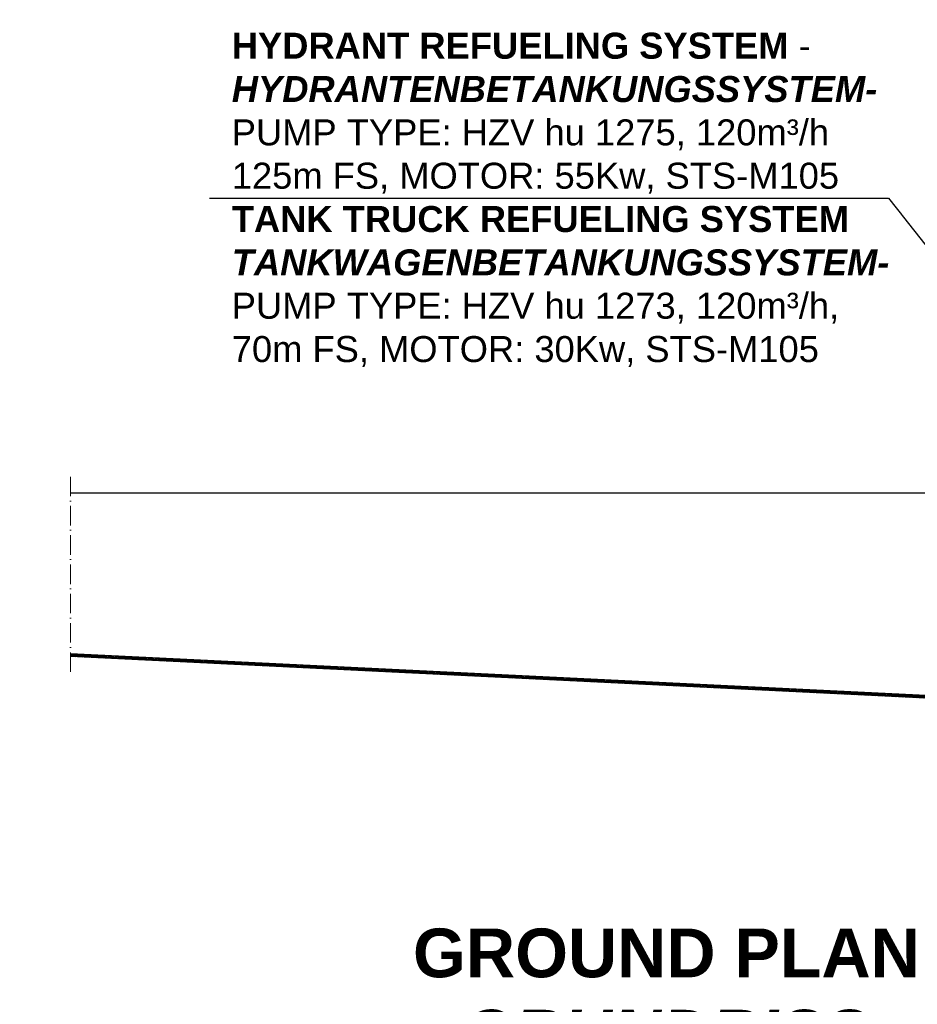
# Model space of a CAD drawing. Header units: millimetres. Extents: x -48448 to 452754, y -13941 to 17062.
# Tile 37 of 256: x -19468 to -16706, y -1403 to 1627. Entities that reach past the tile are written whole.
import ezdxf

# ---------------------------------------------------------------- set-up
doc = ezdxf.new("R2010")
doc.units = ezdxf.units.MM
doc.linetypes.add('ACAD_ISO10W100', pattern=[18, 12, -3, 0, -3])
doc.layers.add('Beschriftung', color=7, linetype='Continuous')
doc.styles.add('LBB3.5M1000', font='isocp.shx', dxfattribs={"height": 3.5})

msp = doc.modelspace()

# ---------------------------------------------------------------- hatches: boundary and pattern name
at = {"lineweight": 5}
h = msp.add_hatch(dxfattribs=at)
h.set_pattern_fill('ANSI31', color=256)
h.set_pattern_definition([(45, (0, 504.0797), (-2.24506403, 2.24506403), [])])
h.paths.add_polyline_path([(-15658.41, -510.572), (-15658.41, -502.576), (-19311.778, -324.285), (-19311.778, -332.285)])

# ---------------------------------------------------------------- linework, layer by layer
at = {"linetype": 'ACAD_ISO10W100', "lineweight": 13, "ltscale": 5}
msp.add_line((-19311.778, 220.873), (-19311.778, -382.285), dxfattribs=at)
for p, q in [((-19311.778, 170.873), (-16588.113, 170.873)), ((-15658.41, -502.576), (-19311.778, -324.285)), ((-15658.41, -510.572), (-19311.778, -332.285))]:
    msp.add_line(p, q)

# ---------------------------------------------------------------- texts
at = {"layer": 'Beschriftung', "attachment_point": 1, "style": 'LBB3.5M1000', "bg_fill": 2}
for s, insert, char_height, width in [('{\\fArial|b1|i0|c0|p34;HYDRANT REFUELING SYSTEM\\fArial|b0|i0|c0|p34; -\\P\\fArial|b1|i1|c0|p34;HYDRANTENBETANKUNGSSYSTEM-\\fArial|b0|i0|c0|p34;\\PPUMP TYPE: HZV hu 1275, 120m³/h\\P125m FS, MOTOR: 55Kw, STS-M105\\P\\fArial|b1|i0|c0|p34;TANK TRUCK REFUELING SYSTEM\\P\\fArial|b1|i1|c0|p34;TANKWAGENBETANKUNGSSYSTEM-\\fArial|b0|i0|c0|p34;\\PPUMP TYPE: HZV hu 1273, 120m³/h,\\P70m FS, MOTOR: 30Kw, STS-M105}', (-18815.522, 1587.148), 80, 2022.97462), ('\\pi74.897;{\\fArial|b1|i0|c0|p34;GROUND PLAN\\L\\P\\pi221.06;\\fArial|b1|i1|c0|p34;\\lGRUNDRISS}', (-18332.719, -1169.659), 150, 1682.94636)]:
    msp.add_mtext(s, dxfattribs=dict(at, insert=insert, char_height=char_height, width=width))

# ---------------------------------------------------------------- next in the draw order: linework, layer by layer
at = {"layer": 'Beschriftung'}
for p, q in [((-18884.186, 1077.471), (-16794.254, 1077.471)), ((-16794.254, 1077.471), (-16484.712, 685.862))]:
    msp.add_line(p, q, dxfattribs=at)

# ---------------------------------------------------------------- next in the draw order: texts
at = {"layer": 'Beschriftung', "insert": (-47469.223, -1169.659), "char_height": 150, "width": 1682.94636, "attachment_point": 1, "style": 'LBB3.5M1000', "bg_fill": 2}
msp.add_mtext('\\pi74.897;{\\fArial|b1|i0|c0|p34;GROUND PLAN\\L\\P\\pi221.06;\\fArial|b1|i1|c0|p34;\\lGRUNDRISS}', dxfattribs=at)

doc.saveas('drawing.dxf')
